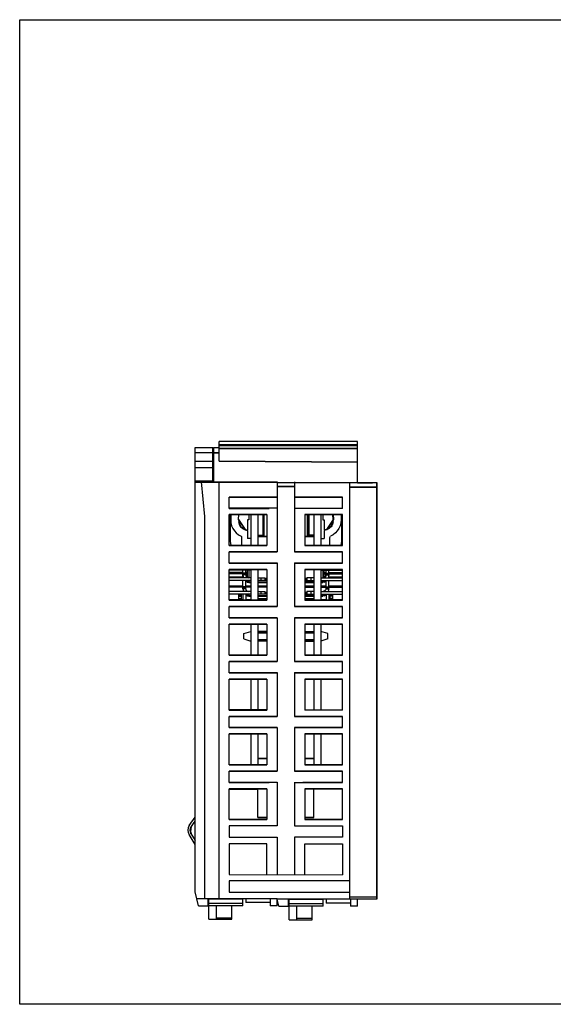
# Model space of a CAD drawing. Header units: inches. Extents: x 4 to 230, y 33 to 178.
# Tile 1 of 12: x 4 to 83, y 33 to 178. Entities that reach past the tile are written whole.
import ezdxf

# ---------------------------------------------------------------- set-up
doc = ezdxf.new("R2010")
doc.units = ezdxf.units.IN
doc.header["$MEASUREMENT"] = 0
doc.layers.add('PDF_0', color=7, linetype='Continuous')

msp = doc.modelspace()

# ---------------------------------------------------------------- hatches: boundary and pattern name
at = {"layer": 'PDF_0'}
h = msp.add_hatch(color=7, dxfattribs=at)
edge = h.paths.add_edge_path(flags=16)
edge.add_arc((29.718, 58.841), 0.148, 180, 540)
h = msp.add_hatch(color=7, dxfattribs=at)
edge = h.paths.add_edge_path(flags=16)
edge.add_arc((29.697, 57.867), 0.148, 180, 540)

# ---------------------------------------------------------------- linework, layer by layer
msp.add_lwpolyline([(4.356, 178.133), (230.188, 178.133), (230.188, 32.64), (4.356, 32.64)], close=True)
at = {"layer": 'PDF_0', "lineweight": 30}
for points in [[(33.845, 112.903), (33.845, 115.824)], [(54.316, 115.824), (33.845, 115.824)], [(54.316, 109.73), (54.316, 115.824)], [(30.289, 49.242), (30.289, 114.935)], [(30.289, 114.935), (32.914, 114.935)], [(32.914, 114.109), (30.289, 114.109)], [(32.914, 109.821), (32.914, 114.935)], [(33.02, 114.935), (33.02, 109.8)], [(33.02, 114.935), (33.845, 114.935)], [(30.289, 112.903), (33.02, 112.903)], [(30.289, 111.971), (32.914, 111.971)], [(33.02, 111.696), (32.914, 111.696)], [(33.02, 111.027), (32.914, 111.027)], [(30.289, 110.011), (33.02, 110.011)], [(30.289, 109.821), (42.439, 109.821)], [(30.289, 109.8), (42.439, 109.779)], [(31.75, 104.741), (31.263, 109.821)], [(32.216, 110.011), (32.216, 109.821)], [(33.845, 48.226), (33.845, 109.821)], [(42.439, 109.821), (42.439, 99.492)], [(42.439, 109.779), (56.56, 109.751)], [(42.439, 109.751), (54.316, 109.751)], [(42.439, 109.73), (53.109, 109.73)], [(45.003, 109.821), (45.003, 99.492)], [(53.109, 109.751), (53.109, 48.156)], [(54.316, 109.73), (56.538, 109.73)], [(54.316, 109.709), (56.538, 109.709)], [(56.538, 109.709), (56.56, 109.751)], [(56.56, 109.751), (57.152, 109.751)], [(57.152, 109.73), (57.152, 48.156), (57.152, 109.751)], [(35.348, 105.926), (35.348, 107.598)], [(52.093, 105.926), (52.093, 107.598)], [(42.439, 105.947), (35.348, 105.947)], [(35.348, 105.926), (41.233, 105.926)], [(35.348, 100.444), (35.348, 104.995)], [(35.496, 104.995), (35.496, 101.058)], [(35.56, 104.995), (35.56, 104.233)], [(36.703, 104.995), (36.682, 104.296)], [(36.724, 104.296), (36.766, 104.995)], [(38.269, 104.995), (38.248, 104.233)], [(38.544, 104.995), (38.544, 100.444)], [(39.56, 104.995), (39.56, 100.444)], [(40.301, 104.995), (40.301, 101.968)], [(40.428, 104.995), (40.428, 101.756)], [(40.513, 101.756), (40.513, 104.995)], [(40.915, 104.995), (40.915, 100.444)], [(45.003, 105.947), (52.093, 105.947)], [(52.093, 105.926), (46.209, 105.926)], [(46.527, 104.995), (46.527, 100.444)], [(46.929, 101.756), (46.929, 104.995)], [(47.013, 104.995), (47.013, 101.756)], [(47.14, 104.995), (47.14, 101.968)], [(47.881, 104.995), (47.881, 100.444)], [(48.897, 104.995), (48.897, 100.444)], [(49.172, 104.995), (49.194, 104.233)], [(50.718, 104.296), (50.675, 104.995)], [(50.739, 104.995), (50.76, 104.296)], [(51.882, 104.995), (51.882, 104.233)], [(51.945, 104.995), (51.945, 101.058)], [(52.093, 100.444), (52.093, 104.995)], [(31.75, 48.226), (31.75, 104.741)], [(35.56, 104.233), (35.602, 103.788), (35.687, 103.365), (35.877, 102.963), (36.11, 102.603), (36.385, 102.286), (36.724, 102.01), (37.105, 101.799)], [(36.682, 104.296), (37.719, 102.751), (38.036, 102.667)], [(36.724, 104.296), (37.719, 102.794), (38.036, 102.73)], [(38.036, 104.233), (38.036, 102.73)], [(38.248, 104.233), (38.036, 104.233)], [(49.194, 104.233), (49.405, 104.233)], [(50.76, 104.296), (49.723, 102.751), (49.405, 102.667)], [(50.718, 104.296), (49.723, 102.794), (49.405, 102.73)], [(49.405, 104.233), (49.405, 102.73)], [(51.882, 104.233), (51.839, 103.788), (51.755, 103.365), (51.564, 102.963), (51.331, 102.603), (51.056, 102.286), (50.718, 102.01), (50.337, 101.799)], [(38.036, 102.667), (38.036, 101.46)], [(39.56, 101.968), (40.428, 101.968)], [(40.217, 101.968), (40.217, 101.756)], [(47.881, 101.968), (47.013, 101.968)], [(47.225, 101.968), (47.225, 101.756)], [(49.405, 102.667), (49.405, 101.46)], [(35.496, 101.058), (35.581, 100.444)], [(37.232, 101.608), (37.19, 101.714), (37.105, 101.799)], [(37.232, 100.444), (37.232, 101.608)], [(38.544, 101.46), (38.036, 101.46)], [(48.897, 101.46), (49.405, 101.46)], [(50.21, 101.608), (50.252, 101.714), (50.337, 101.799)], [(50.21, 100.444), (50.21, 101.608)], [(51.945, 101.058), (51.861, 100.444)], [(35.348, 97.841), (35.348, 99.513)], [(52.093, 97.841), (52.093, 99.513)], [(42.439, 97.862), (42.439, 91.406)], [(45.003, 97.862), (45.003, 91.406)], [(35.348, 92.337), (35.348, 96.888)], [(38.544, 96.803), (35.348, 96.803)], [(37.38, 96.444), (35.348, 96.444)], [(37.38, 96.401), (35.348, 96.401)], [(35.348, 96.38), (37.38, 96.38)], [(37.38, 96.274), (35.348, 96.274)], [(37.38, 96.253), (35.348, 96.253)], [(37.38, 95.682), (37.38, 96.803)], [(37.782, 96.338), (37.38, 96.338)], [(37.782, 96.147), (37.38, 96.147)], [(37.782, 96.084), (37.38, 96.084)], [(37.38, 96.084), (37.401, 95.872), (37.486, 95.682)], [(37.782, 96.084), (37.782, 96.803)], [(38.036, 96.444), (37.782, 96.444)], [(38.036, 96.401), (37.782, 96.401)], [(37.782, 96.38), (38.036, 96.38)], [(37.846, 96.274), (37.782, 96.274)], [(37.846, 96.253), (37.782, 96.253)], [(37.782, 96.084), (37.825, 95.936), (37.909, 95.809), (38.036, 95.703), (38.185, 95.682)], [(37.846, 96.401), (37.846, 95.893)], [(37.846, 96.274), (37.909, 96.253), (38.036, 96.19)], [(37.846, 96.253), (38.015, 96.211), (38.036, 96.19)], [(38.036, 95.724), (38.036, 96.803)], [(38.248, 96.803), (38.248, 95.682)], [(38.544, 96.888), (38.544, 92.337)], [(39.56, 96.888), (39.56, 92.337)], [(40.915, 96.888), (40.915, 92.337)], [(46.527, 96.888), (46.527, 92.337)], [(47.881, 96.888), (47.881, 92.337)], [(48.897, 96.888), (48.897, 92.337)], [(48.897, 96.803), (52.093, 96.803)], [(49.194, 96.803), (49.194, 95.682)], [(49.659, 96.084), (49.617, 95.936), (49.532, 95.809), (49.405, 95.703), (49.257, 95.682)], [(49.405, 95.724), (49.405, 96.803)], [(49.405, 96.444), (49.659, 96.444)], [(49.405, 96.401), (49.659, 96.401)], [(49.659, 96.38), (49.405, 96.38)], [(49.596, 96.274), (49.532, 96.253), (49.405, 96.19)], [(49.596, 96.253), (49.426, 96.211), (49.405, 96.19)], [(49.596, 96.401), (49.596, 95.893)], [(49.596, 96.274), (49.659, 96.274)], [(49.596, 96.253), (49.659, 96.253)], [(49.659, 96.084), (49.659, 96.803)], [(49.659, 96.338), (50.061, 96.338)], [(49.659, 96.147), (50.061, 96.147)], [(49.659, 96.084), (50.061, 96.084)], [(50.061, 96.084), (50.04, 95.872), (49.956, 95.682)], [(50.061, 95.682), (50.061, 96.803)], [(50.061, 96.444), (52.093, 96.444)], [(50.061, 96.401), (52.093, 96.401)], [(52.093, 96.38), (50.061, 96.38)], [(50.061, 96.274), (52.093, 96.274)], [(50.061, 96.253), (52.093, 96.253)], [(52.093, 92.337), (52.093, 96.888)], [(38.544, 95.682), (35.348, 95.682)], [(38.544, 95.279), (35.348, 95.279)], [(37.38, 94.052), (37.38, 95.279)], [(37.782, 94.052), (37.782, 95.279)], [(38.036, 95.025), (37.909, 95.131), (37.846, 95.279)], [(37.846, 95.279), (37.909, 95.131), (38.036, 95.025)], [(37.973, 95.766), (38.036, 95.83), (38.015, 95.724)], [(37.973, 95.766), (38.036, 95.83)], [(38.142, 95.152), (38.036, 95.025)], [(38.036, 95.025), (38.248, 94.962), (38.248, 95.068)], [(38.036, 95.025), (38.248, 94.962)], [(38.058, 95.279), (38.079, 95.237)], [(38.058, 95.279), (38.121, 95.174), (38.142, 95.152)], [(38.248, 95.068), (38.142, 95.152), (38.079, 95.237)], [(38.142, 95.152), (38.248, 95.068)], [(38.248, 95.279), (38.248, 95.068)], [(38.248, 95.068), (38.544, 95.068)], [(38.248, 95.068), (38.544, 95.068)], [(38.248, 95.068), (38.248, 94.962)], [(39.56, 95.682), (40.619, 95.682)], [(40.619, 95.279), (39.56, 95.279)], [(39.56, 95.068), (40.915, 95.068)], [(39.56, 95.068), (40.915, 95.068)], [(40.915, 94.962), (39.56, 94.962)], [(39.56, 94.962), (40.915, 94.962)], [(40.005, 95.682), (40.005, 95.279)], [(40.619, 95.682), (40.619, 95.279)], [(47.881, 95.068), (46.527, 95.068)], [(47.881, 95.068), (46.527, 95.068)], [(46.527, 94.962), (47.881, 94.962)], [(47.881, 94.962), (46.527, 94.962)], [(46.823, 95.682), (46.823, 95.279)], [(47.881, 95.682), (46.823, 95.682)], [(46.823, 95.279), (47.881, 95.279)], [(47.437, 95.682), (47.437, 95.279)], [(48.897, 95.682), (52.093, 95.682)], [(48.897, 95.279), (52.093, 95.279)], [(49.194, 95.068), (48.897, 95.068)], [(49.194, 95.068), (48.897, 95.068)], [(49.194, 95.279), (49.194, 95.068)], [(49.194, 95.068), (49.299, 95.152), (49.363, 95.237)], [(49.299, 95.152), (49.194, 95.068)], [(49.405, 95.025), (49.194, 94.962), (49.194, 95.068)], [(49.194, 95.068), (49.194, 94.962)], [(49.405, 95.025), (49.194, 94.962)], [(49.384, 95.279), (49.321, 95.174), (49.299, 95.152)], [(49.299, 95.152), (49.405, 95.025)], [(49.384, 95.279), (49.363, 95.237)], [(49.469, 95.766), (49.405, 95.83), (49.426, 95.724)], [(49.469, 95.766), (49.405, 95.83)], [(49.405, 95.025), (49.532, 95.131), (49.596, 95.279)], [(49.596, 95.279), (49.532, 95.131), (49.405, 95.025)], [(49.659, 94.052), (49.659, 95.279)], [(50.061, 94.052), (50.061, 95.279)], [(35.348, 94.433), (37.38, 94.433)], [(37.38, 94.433), (35.348, 94.433)], [(37.38, 94.285), (35.348, 94.285)], [(37.38, 94.285), (35.348, 94.285)], [(38.544, 93.65), (35.348, 93.65)], [(38.544, 93.247), (35.348, 93.247)], [(36.766, 92.337), (36.766, 93.247)], [(36.766, 93.142), (37.169, 93.142)], [(37.169, 92.337), (37.169, 93.247)], [(37.782, 94.306), (37.38, 94.306)], [(37.782, 94.115), (37.38, 94.115)], [(37.782, 94.052), (37.38, 94.052)], [(37.38, 94.052), (37.401, 93.861), (37.486, 93.65)], [(37.38, 93.247), (37.38, 92.337)], [(37.782, 94.433), (38.544, 94.433)], [(38.544, 94.433), (37.782, 94.433)], [(38.544, 94.285), (37.782, 94.285)], [(38.544, 94.285), (37.782, 94.285)], [(37.782, 94.052), (37.825, 93.904), (37.909, 93.777), (38.036, 93.692), (38.185, 93.65)], [(37.782, 93.247), (37.782, 92.337)], [(38.036, 92.993), (37.909, 93.099), (37.846, 93.247)], [(37.846, 93.247), (37.909, 93.099), (38.036, 92.993)], [(38.142, 93.12), (38.036, 92.993)], [(38.058, 93.269), (38.121, 93.163), (38.142, 93.12), (38.248, 93.057), (38.248, 92.93)], [(38.058, 93.247), (38.079, 93.205)], [(38.248, 93.057), (38.142, 93.12), (38.079, 93.205)], [(38.248, 93.247), (38.248, 93.057)], [(40.915, 94.285), (39.56, 94.285)], [(40.915, 94.285), (39.56, 94.285)], [(39.56, 93.65), (40.619, 93.65)], [(40.619, 93.247), (39.56, 93.247)], [(40.005, 93.65), (40.005, 93.247)], [(40.619, 93.65), (40.619, 93.247)], [(46.527, 94.285), (47.881, 94.285)], [(46.527, 94.285), (47.881, 94.285)], [(46.823, 93.65), (46.823, 93.247)], [(47.881, 93.65), (46.823, 93.65)], [(46.823, 93.247), (47.881, 93.247)], [(47.437, 93.65), (47.437, 93.247)], [(49.659, 94.433), (48.897, 94.433)], [(48.897, 94.433), (49.659, 94.433)], [(48.897, 94.285), (49.659, 94.285)], [(48.897, 94.285), (49.659, 94.285)], [(48.897, 93.65), (52.093, 93.65)], [(48.897, 93.247), (52.093, 93.247)], [(49.384, 93.269), (49.321, 93.163), (49.299, 93.12), (49.194, 93.057), (49.194, 92.93)], [(49.194, 93.247), (49.194, 93.057)], [(49.194, 93.057), (49.299, 93.12), (49.363, 93.205)], [(49.659, 94.052), (49.617, 93.904), (49.532, 93.777), (49.405, 93.692), (49.257, 93.65)], [(49.299, 93.12), (49.405, 92.993)], [(49.384, 93.247), (49.363, 93.205)], [(49.405, 92.993), (49.532, 93.099), (49.596, 93.247)], [(49.596, 93.247), (49.532, 93.099), (49.405, 92.993)], [(49.659, 94.306), (50.061, 94.306)], [(49.659, 94.115), (50.061, 94.115)], [(49.659, 94.052), (50.061, 94.052)], [(49.659, 93.247), (49.659, 92.337)], [(50.061, 94.052), (50.04, 93.861), (49.956, 93.65)], [(52.093, 94.433), (50.061, 94.433)], [(50.061, 94.433), (52.093, 94.433)], [(50.061, 94.285), (52.093, 94.285)], [(50.061, 94.285), (52.093, 94.285)], [(50.061, 93.247), (50.061, 92.337)], [(50.273, 92.337), (50.273, 93.247)], [(50.675, 93.142), (50.273, 93.142)], [(50.675, 92.337), (50.675, 93.247)], [(35.348, 92.401), (36.766, 92.401)], [(36.766, 92.401), (35.348, 92.401)], [(36.766, 92.972), (37.169, 92.972)], [(36.766, 92.612), (37.169, 92.612)], [(36.766, 92.464), (37.169, 92.464)], [(37.169, 92.401), (37.38, 92.401)], [(37.38, 92.401), (37.169, 92.401)], [(37.782, 92.401), (38.544, 92.401)], [(38.544, 92.401), (37.782, 92.401)], [(38.036, 92.993), (38.248, 92.93), (38.248, 93.057)], [(38.036, 92.993), (38.248, 92.93)], [(38.248, 93.057), (38.544, 93.057)], [(38.248, 93.057), (38.544, 93.057)], [(39.56, 93.057), (40.915, 93.057)], [(39.56, 93.057), (40.915, 93.057)], [(40.915, 92.93), (39.56, 92.93)], [(39.56, 92.93), (40.915, 92.93)], [(39.603, 92.337), (39.603, 92.549)], [(47.881, 93.057), (46.527, 93.057)], [(47.881, 93.057), (46.527, 93.057)], [(46.527, 92.93), (47.881, 92.93)], [(47.881, 92.93), (46.527, 92.93)], [(47.839, 92.337), (47.839, 92.549)], [(49.194, 93.057), (48.897, 93.057)], [(49.194, 93.057), (48.897, 93.057)], [(49.659, 92.401), (48.897, 92.401)], [(48.897, 92.401), (49.659, 92.401)], [(49.405, 92.993), (49.194, 92.93), (49.194, 93.057)], [(49.405, 92.993), (49.194, 92.93)], [(50.273, 92.401), (50.061, 92.401)], [(50.061, 92.401), (50.273, 92.401)], [(50.675, 92.972), (50.273, 92.972)], [(50.675, 92.612), (50.273, 92.612)], [(50.675, 92.464), (50.273, 92.464)], [(52.093, 92.401), (50.675, 92.401)], [(50.675, 92.401), (52.093, 92.401)], [(35.348, 89.734), (35.348, 91.406)], [(52.093, 89.734), (52.093, 91.406)], [(35.348, 84.23), (35.348, 88.802)], [(38.544, 88.802), (38.544, 84.23)], [(39.56, 88.802), (39.56, 84.23)], [(40.915, 88.802), (40.915, 84.23)], [(42.439, 89.755), (42.439, 83.299)], [(45.003, 89.755), (45.003, 83.299)], [(46.527, 88.802), (46.527, 84.23)], [(47.881, 88.802), (47.881, 84.23)], [(48.897, 88.802), (48.897, 84.23)], [(52.093, 84.23), (52.093, 88.802)], [(37.528, 87.427), (38.544, 87.723)], [(37.528, 86.622), (37.528, 87.427)], [(40.915, 87.723), (39.56, 87.723)], [(46.527, 87.723), (47.881, 87.723)], [(49.913, 87.427), (48.897, 87.723)], [(49.913, 86.622), (49.913, 87.427)], [(37.528, 86.622), (38.544, 86.305)], [(40.915, 86.305), (39.56, 86.305)], [(46.527, 86.305), (47.881, 86.305)], [(49.913, 86.622), (48.897, 86.305)], [(35.348, 81.627), (35.348, 83.299)], [(52.093, 81.627), (52.093, 83.299)], [(42.439, 81.648), (42.439, 75.192)], [(45.003, 81.648), (45.003, 75.192)], [(35.348, 76.124), (35.348, 80.696)], [(38.544, 80.696), (38.544, 76.145)], [(39.56, 80.696), (39.56, 76.145)], [(40.915, 80.696), (40.915, 76.124)], [(46.527, 80.696), (46.527, 76.124)], [(47.881, 80.696), (47.881, 76.145)], [(48.897, 80.696), (48.897, 76.145)], [(52.093, 76.124), (52.093, 80.696)], [(40.915, 76.145), (35.348, 76.145)], [(35.348, 76.124), (40.915, 76.124)], [(46.527, 76.145), (52.093, 76.145)], [(52.093, 76.124), (46.527, 76.124)], [(35.348, 73.52), (35.348, 75.192)], [(52.093, 73.52), (52.093, 75.192)], [(42.439, 73.541), (42.439, 67.085)], [(45.003, 73.541), (45.003, 67.085)], [(35.348, 68.038), (35.348, 72.589)], [(38.544, 72.589), (38.544, 68.038)], [(39.56, 72.589), (39.56, 68.038)], [(40.915, 72.589), (40.915, 68.038)], [(46.527, 72.589), (46.527, 68.038)], [(47.881, 72.589), (47.881, 68.038)], [(48.897, 72.589), (48.897, 68.038)], [(52.093, 68.038), (52.093, 72.589)], [(35.348, 65.413), (35.348, 67.085)], [(52.093, 65.413), (52.093, 67.085)], [(42.439, 65.434), (35.348, 65.434)], [(35.348, 65.413), (41.233, 65.413)], [(35.348, 59.931), (35.348, 64.482)], [(35.348, 64.44), (39.56, 64.44)], [(36.576, 64.482), (36.576, 64.44)], [(38.544, 64.482), (38.544, 64.44)], [(39.56, 60.227), (39.56, 64.482)], [(40.915, 64.482), (40.915, 59.931)], [(42.439, 65.456), (42.439, 59)], [(45.003, 65.456), (45.003, 59)], [(45.003, 65.434), (52.093, 65.434)], [(52.093, 65.413), (46.209, 65.413)], [(46.527, 64.482), (46.527, 59.931)], [(47.881, 60.227), (47.881, 64.482)], [(52.093, 64.44), (47.881, 64.44)], [(48.897, 64.482), (48.897, 64.44)], [(50.866, 64.482), (50.866, 64.44)], [(52.093, 59.931), (52.093, 64.482)], [(29.422, 59.042), (30.289, 60.27)], [(30.268, 59.719), (29.676, 58.873)], [(29.422, 59.042), (29.273, 58.725), (29.21, 58.386), (29.252, 58.026), (29.4, 57.709)], [(29.676, 58.873), (29.549, 58.619), (29.506, 58.365), (29.549, 58.111), (29.654, 57.857)], [(29.718, 58.83), (29.612, 58.619), (29.57, 58.365), (29.591, 58.111), (29.697, 57.878)], [(29.908, 59.19), (29.739, 58.894), (29.654, 58.534), (29.633, 58.195), (29.718, 57.836), (29.866, 57.518)], [(29.676, 58.873), (29.718, 58.83)], [(42.439, 59), (35.348, 59)], [(35.348, 59), (35.348, 57.328)], [(45.003, 59), (52.093, 59)], [(52.093, 59), (52.093, 57.328)], [(30.289, 56.269), (29.4, 57.709)], [(29.697, 57.878), (29.654, 57.857)], [(29.654, 57.857), (30.289, 56.841)], [(35.348, 57.328), (42.439, 57.328)], [(42.439, 57.349), (42.444, 51.782)], [(45.003, 57.349), (44.997, 51.782)], [(52.093, 57.328), (45.003, 57.328)], [(40.915, 56.375), (35.348, 56.375)], [(35.348, 56.375), (35.348, 51.824)], [(40.915, 51.824), (40.915, 56.375)], [(46.526, 51.778), (46.527, 56.375)], [(46.527, 56.375), (52.093, 56.375)], [(52.093, 56.375), (52.093, 51.754)], [(35.348, 51.824), (52.093, 51.754)], [(41.233, 50.893), (35.348, 50.893)], [(35.348, 50.893), (35.348, 49.221)], [(53.109, 50.893), (41.233, 50.893)], [(30.797, 47.21), (30.289, 49.242)], [(42.439, 48.226), (30.543, 48.226)], [(32.216, 47.21), (32.216, 48.226)], [(32.321, 45.199), (32.321, 48.226)], [(37.38, 48.184), (32.321, 48.184)], [(35.348, 49.221), (41.233, 49.221)], [(37.38, 47.21), (37.38, 48.226)], [(37.782, 48.226), (37.782, 47.676)], [(41.233, 49.221), (53.109, 49.221)], [(41.423, 48.226), (41.423, 47.21)], [(57.152, 48.156), (42.42, 48.156)], [(42.674, 47.14), (42.42, 48.156)], [(42.439, 47.21), (42.439, 48.226)], [(42.439, 47.21), (42.439, 48.226)], [(44.092, 47.14), (44.092, 48.156)], [(44.198, 45.129), (44.198, 48.156)], [(49.257, 48.114), (44.198, 48.114)], [(49.257, 47.14), (49.257, 48.156)], [(49.659, 48.156), (49.659, 47.606)], [(57.152, 48.473), (53.109, 48.473)], [(53.3, 48.156), (53.3, 47.14)], [(54.316, 47.14), (54.316, 48.156)], [(54.316, 47.14), (54.316, 48.156)], [(30.797, 47.21), (32.216, 47.21)], [(32.321, 47.591), (37.38, 47.591)], [(37.38, 47.21), (32.321, 47.21)], [(33.422, 47.21), (33.422, 45.199)], [(35.75, 45.199), (35.75, 47.21)], [(41.423, 47.676), (37.782, 47.676)], [(42.439, 47.21), (41.423, 47.21)], [(42.674, 47.14), (44.092, 47.14)], [(44.198, 47.521), (49.257, 47.521)], [(49.257, 47.14), (44.198, 47.14)], [(45.299, 47.14), (45.299, 45.129)], [(47.627, 45.129), (47.627, 47.14)], [(53.3, 47.606), (49.659, 47.606)], [(54.316, 47.14), (53.3, 47.14)], [(32.321, 45.199), (35.75, 45.199)], [(33.422, 45.432), (35.75, 45.432)], [(44.198, 45.129), (47.627, 45.129)], [(45.299, 45.362), (47.627, 45.362)]]:
    msp.add_lwpolyline(points, dxfattribs=at)
for points in [[(54.316, 115.316), (33.845, 115.316), (54.316, 115.316)], [(33.845, 115.231), (54.316, 115.231), (33.845, 115.231)], [(33.845, 114.109), (33.02, 114.109), (33.845, 114.109)], [(54.316, 114.786), (33.845, 114.786), (54.316, 114.786)], [(33.845, 112.903), (54.316, 112.742), (33.845, 112.903)], [(42.439, 109.144), (45.003, 109.144), (42.439, 109.144)], [(45.003, 109.144), (42.439, 109.144), (45.003, 109.144)], [(53.109, 109.074), (57.152, 109.074), (53.109, 109.074)], [(42.439, 107.598), (35.348, 107.598), (42.439, 107.598)], [(45.003, 107.598), (52.093, 107.598), (45.003, 107.598)], [(40.915, 104.995), (35.348, 104.995), (40.915, 104.995)], [(46.527, 104.995), (52.093, 104.995), (46.527, 104.995)], [(35.348, 100.444), (40.915, 100.444), (35.348, 100.444)], [(39.56, 101.756), (40.915, 101.756), (39.56, 101.756)], [(47.881, 101.756), (46.527, 101.756), (47.881, 101.756)], [(52.093, 100.444), (46.527, 100.444), (52.093, 100.444)], [(42.439, 99.492), (35.348, 99.513), (42.439, 99.492)], [(45.003, 99.492), (52.093, 99.513), (45.003, 99.492)], [(35.348, 97.841), (42.439, 97.841), (35.348, 97.841)], [(52.093, 97.841), (45.003, 97.841), (52.093, 97.841)], [(40.915, 96.888), (35.348, 96.888), (40.915, 96.888)], [(46.527, 96.888), (52.093, 96.888), (46.527, 96.888)], [(35.348, 95.745), (37.38, 95.745), (35.348, 95.745)], [(38.544, 94.962), (38.248, 94.962), (38.544, 94.962)], [(40.619, 95.576), (40.915, 95.576), (40.619, 95.576)], [(40.915, 95.385), (40.619, 95.385), (40.915, 95.385)], [(40.915, 95.322), (40.619, 95.322), (40.915, 95.322)], [(46.823, 95.576), (46.527, 95.576), (46.823, 95.576)], [(46.527, 95.385), (46.823, 95.385), (46.527, 95.385)], [(46.527, 95.322), (46.823, 95.322), (46.527, 95.322)], [(48.897, 94.962), (49.194, 94.962), (48.897, 94.962)], [(52.093, 95.745), (50.061, 95.745), (52.093, 95.745)], [(39.56, 94.433), (40.915, 94.433), (39.56, 94.433)], [(40.619, 93.501), (40.915, 93.501), (40.619, 93.501)], [(40.915, 93.353), (40.619, 93.353), (40.915, 93.353)], [(40.915, 93.29), (40.619, 93.29), (40.915, 93.29)], [(47.881, 94.433), (46.527, 94.433), (47.881, 94.433)], [(46.823, 93.501), (46.527, 93.501), (46.823, 93.501)], [(46.527, 93.353), (46.823, 93.353), (46.527, 93.353)], [(46.527, 93.29), (46.823, 93.29), (46.527, 93.29)], [(35.348, 92.337), (40.915, 92.337), (35.348, 92.337)], [(38.544, 92.93), (38.248, 92.93), (38.544, 92.93)], [(39.56, 92.401), (39.603, 92.401), (39.56, 92.401)], [(39.603, 92.549), (40.915, 92.549), (39.603, 92.549)], [(47.839, 92.549), (46.527, 92.549), (47.839, 92.549)], [(52.093, 92.337), (46.527, 92.337), (52.093, 92.337)], [(47.881, 92.401), (47.839, 92.401), (47.881, 92.401)], [(48.897, 92.93), (49.194, 92.93), (48.897, 92.93)], [(42.439, 91.406), (35.348, 91.406), (42.439, 91.406)], [(45.003, 91.406), (52.093, 91.406), (45.003, 91.406)], [(35.348, 89.734), (42.439, 89.734), (35.348, 89.734)], [(40.915, 88.802), (35.348, 88.802), (40.915, 88.802)], [(52.093, 89.734), (45.003, 89.734), (52.093, 89.734)], [(46.527, 88.802), (52.093, 88.802), (46.527, 88.802)], [(39.56, 87.532), (40.915, 87.532), (39.56, 87.532)], [(47.881, 87.532), (46.527, 87.532), (47.881, 87.532)], [(39.56, 86.516), (40.915, 86.516), (39.56, 86.516)], [(47.881, 86.516), (46.527, 86.516), (47.881, 86.516)], [(35.348, 84.23), (40.915, 84.23), (35.348, 84.23)], [(42.439, 83.299), (35.348, 83.299), (42.439, 83.299)], [(45.003, 83.299), (52.093, 83.299), (45.003, 83.299)], [(52.093, 84.23), (46.527, 84.23), (52.093, 84.23)], [(35.348, 81.627), (42.439, 81.627), (35.348, 81.627)], [(52.093, 81.627), (45.003, 81.627), (52.093, 81.627)], [(40.915, 80.696), (35.348, 80.696), (40.915, 80.696)], [(46.527, 80.696), (52.093, 80.696), (46.527, 80.696)], [(42.439, 75.192), (35.348, 75.192), (42.439, 75.192)], [(45.003, 75.192), (52.093, 75.192), (45.003, 75.192)], [(35.348, 73.52), (42.439, 73.52), (35.348, 73.52)], [(52.093, 73.52), (45.003, 73.52), (52.093, 73.52)], [(40.915, 72.589), (35.348, 72.589), (40.915, 72.589)], [(46.527, 72.589), (52.093, 72.589), (46.527, 72.589)], [(39.56, 68.948), (40.915, 68.948), (39.56, 68.948)], [(47.881, 68.948), (46.527, 68.948), (47.881, 68.948)], [(35.348, 68.038), (40.915, 68.038), (35.348, 68.038)], [(42.439, 67.085), (35.348, 67.085), (42.439, 67.085)], [(45.003, 67.085), (52.093, 67.085), (45.003, 67.085)], [(52.093, 68.038), (46.527, 68.038), (52.093, 68.038)], [(40.915, 64.482), (35.348, 64.482), (40.915, 64.482)], [(46.527, 64.482), (52.093, 64.482), (46.527, 64.482)], [(35.348, 59.931), (40.915, 59.931), (35.348, 59.931)], [(40.915, 60.227), (39.56, 60.227), (40.915, 60.227)], [(46.527, 60.227), (47.881, 60.227), (46.527, 60.227)], [(52.093, 59.931), (46.527, 59.931), (52.093, 59.931)]]:
    msp.add_lwpolyline(points, close=True, dxfattribs=at)
for points in [[(36.703, 103.958), (36.834, 103.306), (37.12, 103.009), (37.719, 102.751)], [(36.745, 103.979), (36.838, 103.407), (37.201, 103.024), (37.719, 102.794)], [(50.696, 103.979), (50.604, 103.407), (50.241, 103.024), (49.723, 102.794)], [(50.739, 103.958), (50.607, 103.306), (50.321, 103.009), (49.723, 102.751)]]:
    msp.add_open_spline(points, degree=3, dxfattribs=at)

doc.saveas('drawing.dxf')
